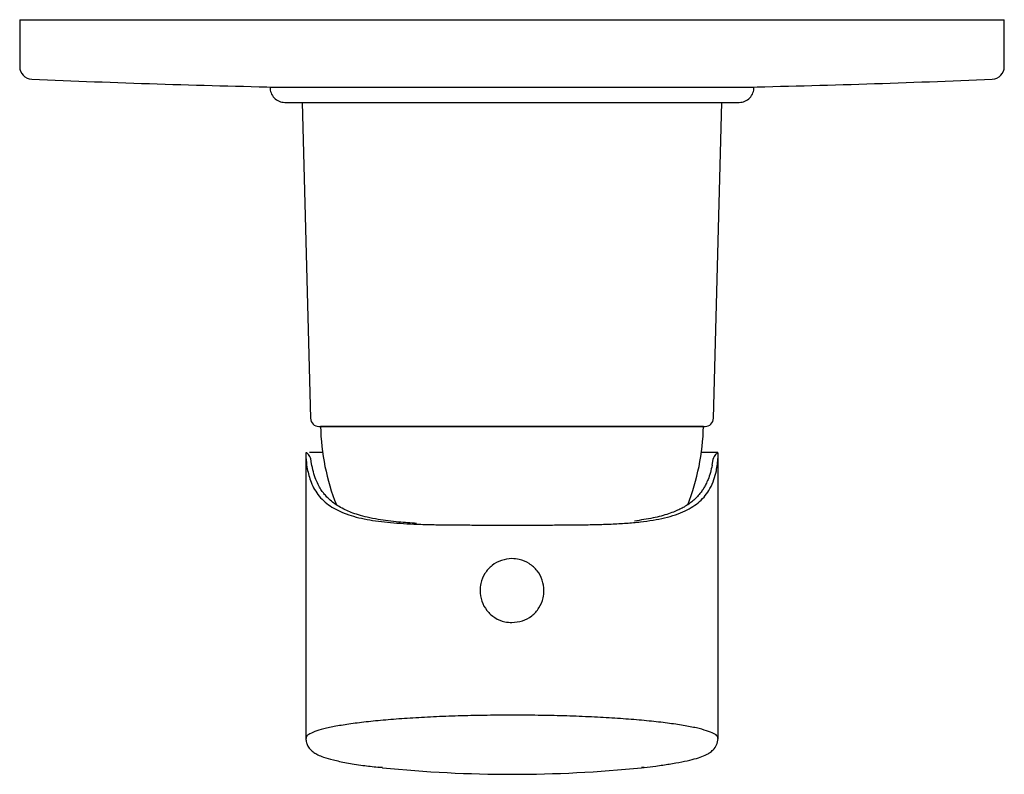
# Model space of a CAD drawing. Header units: millimetres. Extents: x 4070.662 to 4070.779, y 1936.032 to 1936.122.
import ezdxf

# ---------------------------------------------------------------- set-up
doc = ezdxf.new("R2010")
doc.units = ezdxf.units.MM
doc.layers.add('SANINDUSA', color=3, linetype='Continuous')

msp = doc.modelspace()

# ---------------------------------------------------------------- linework, layer by layer
at = {"layer": 'SANINDUSA'}
for p, q in [((4070.662195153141, 1936.122022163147), (4070.662195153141, 1936.116457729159)), ((4070.662195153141, 1936.122022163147), (4070.77919515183, 1936.122022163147)), ((4070.77919515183, 1936.116457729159), (4070.77919515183, 1936.122022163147)), ((4070.691945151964, 1936.114004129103), (4070.749445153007, 1936.114004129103)), ((4070.693695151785, 1936.112204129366), (4070.747695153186, 1936.112204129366)), ((4070.695773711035, 1936.112204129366), (4070.69675636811, 1936.074677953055)), ((4070.744633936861, 1936.074677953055), (4070.745616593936, 1936.112204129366)), ((4070.743445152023, 1936.073704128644), (4070.697945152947, 1936.073704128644)), ((4070.696871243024, 1936.069257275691), (4070.696774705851, 1936.069848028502)), ((4070.696918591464, 1936.069062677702), (4070.696871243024, 1936.069257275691)), ((4070.744480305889, 1936.069110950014), (4070.744598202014, 1936.069765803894)), ((4070.744598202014, 1936.069765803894), (4070.74461643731, 1936.069848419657)), ((4070.704759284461, 1936.033233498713), (4070.705259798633, 1936.033173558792)), ((4070.705304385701, 1936.033175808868), (4070.704788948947, 1936.03323089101)), ((4070.736395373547, 1936.033204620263), (4070.736092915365, 1936.033175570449)), ((4070.736139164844, 1936.033174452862), (4070.736418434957, 1936.033207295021))]:
    msp.add_line(p, q, dxfattribs=at)
for centre, radius, start, end in [((4070.663695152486, 1936.116457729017), 0.001500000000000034, 180, 267.5164342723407), ((4070.777695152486, 1936.116457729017), 0.001500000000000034, 272.4835657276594, 0), ((4070.720695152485, 1937.430622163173), 1.3169, 267.5164342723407, 268.8143204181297), ((4070.720695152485, 1937.430622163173), 1.3169, 271.1856795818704, 272.4835657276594), ((4070.693695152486, 1936.1139548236), 0.001750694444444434, 178.3861410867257, 270), ((4070.747695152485, 1936.1139548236), 0.001750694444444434, 270, 1.613858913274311), ((4070.697756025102, 1936.074704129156), 0.001000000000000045, 181.4999999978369, 270), ((4070.74363427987, 1936.074704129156), 0.001000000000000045, 270, 358.5000000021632), ((4070.725068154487, 1936.074310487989), 0.02712977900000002, 181.2806847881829, 201.4778935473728), ((4070.716322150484, 1936.074310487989), 0.02712977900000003, 338.5456379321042, 358.719315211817), ((4070.720695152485, 1936.183445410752), 0.1510624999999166, 264.1520408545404, 275.8504819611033)]:
    msp.add_arc(centre, radius, start, end, dxfattribs=at)
for points, knots in [([(4070.697782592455, 1936.073704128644), (4070.697775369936, 1936.073704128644), (4070.69774772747, 1936.073704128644), (4070.697963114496, 1936.073704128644), (4070.698491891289, 1936.073704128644), (4070.699429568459, 1936.073704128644), (4070.700667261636, 1936.073704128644), (4070.702206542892, 1936.073704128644), (4070.704063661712, 1936.073704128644), (4070.706070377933, 1936.073704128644), (4070.708119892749, 1936.073704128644), (4070.710138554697, 1936.073704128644), (4070.712280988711, 1936.073704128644), (4070.714528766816, 1936.073704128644), (4070.716841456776, 1936.073704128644), (4070.719179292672, 1936.073704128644), (4070.721516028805, 1936.073704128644), (4070.724042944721, 1936.073704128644), (4070.726716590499, 1936.073704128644), (4070.729449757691, 1936.073704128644), (4070.731995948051, 1936.073704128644), (4070.734372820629, 1936.073704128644), (4070.736584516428, 1936.073704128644), (4070.738433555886, 1936.073704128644), (4070.739927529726, 1936.073704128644), (4070.741105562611, 1936.073704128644), (4070.742079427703, 1936.073704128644), (4070.742833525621, 1936.073704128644), (4070.743344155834, 1936.073704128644), (4070.74361121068, 1936.073704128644), (4070.743608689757, 1936.073704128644), (4070.743607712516, 1936.073704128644)], [0, 0, 0, 0, 0.01137504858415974, 0.0435352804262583, 0.08468078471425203, 0.1246993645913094, 0.163510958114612, 0.2023291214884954, 0.2423476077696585, 0.2834866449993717, 0.3156541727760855, 0.3478144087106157, 0.3806664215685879, 0.4135109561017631, 0.4463629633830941, 0.4792075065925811, 0.5113750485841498, 0.5435352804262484, 0.5846807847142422, 0.6246993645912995, 0.6635109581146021, 0.7023291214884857, 0.7423476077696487, 0.7834866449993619, 0.8156541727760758, 0.8478144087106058, 0.8806664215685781, 0.9135109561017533, 0.9463629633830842, 0.979207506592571, 1, 1, 1, 1]), ([(4070.696235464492, 1936.070608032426), (4070.696213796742, 1936.07056079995), (4070.696181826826, 1936.070491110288), (4070.696205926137, 1936.070136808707), (4070.696213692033, 1936.070022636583)], [0, 0, 0, 0, 0.6777544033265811, 1, 1, 1, 1]), ([(4070.696195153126, 1936.070371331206), (4070.696195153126, 1936.066823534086), (4070.696195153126, 1936.059386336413), (4070.696195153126, 1936.048139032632), (4070.696195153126, 1936.040453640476), (4070.696195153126, 1936.036650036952)], [0, 0, 0, 0, 0.3154085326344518, 0.6611865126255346, 1, 1, 1, 1]), ([(4070.69623546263, 1936.070608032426), (4070.696247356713, 1936.070598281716), (4070.696265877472, 1936.070583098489), (4070.696382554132, 1936.070502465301), (4070.69645347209, 1936.070441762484), (4070.696490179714, 1936.070405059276), (4070.696508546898, 1936.070386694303)], [0, 0, 0, 0, 0.472061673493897, 0.7350663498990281, 0.8674366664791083, 1, 1, 1, 1]), ([(4070.696774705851, 1936.069848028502), (4070.696751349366, 1936.069946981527), (4070.696704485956, 1936.070145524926), (4070.696573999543, 1936.070306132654), (4070.696508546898, 1936.070386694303)], [0, 0, 0, 0, 0.4983949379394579, 1, 1, 1, 1]), ([(4070.698260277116, 1936.070608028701), (4070.698226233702, 1936.070608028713), (4070.697897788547, 1936.070608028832), (4070.697420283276, 1936.070608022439), (4070.696906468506, 1936.070608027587), (4070.696715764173, 1936.070608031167), (4070.696648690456, 1936.070608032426)], [0, 0, 0, 0, 0.04278002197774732, 0.4127344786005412, 0.793449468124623, 1, 1, 1, 1]), ([(4070.745154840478, 1936.070608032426), (4070.745100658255, 1936.070608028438), (4070.744992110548, 1936.070608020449), (4070.744624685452, 1936.070608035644), (4070.744092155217, 1936.070608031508), (4070.7435875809, 1936.070608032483), (4070.743208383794, 1936.070608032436), (4070.743121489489, 1936.070608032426)], [0, 0, 0, 0, 0.2301361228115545, 0.4610506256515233, 0.6919651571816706, 0.9294127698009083, 1, 1, 1, 1]), ([(4070.744882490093, 1936.070387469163), (4070.74481697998, 1936.070306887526), (4070.744686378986, 1936.070146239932), (4070.744639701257, 1936.069947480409), (4070.74461643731, 1936.069848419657)], [0, 0, 0, 0, 0.5016050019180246, 1, 1, 1, 1]), ([(4070.744882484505, 1936.070387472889), (4070.744930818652, 1936.070431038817), (4070.745077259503, 1936.07056303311), (4070.745123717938, 1936.070589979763), (4070.745154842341, 1936.070608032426)], [0, 0, 0, 0, 0.3300591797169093, 1, 1, 1, 1]), ([(4070.745176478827, 1936.070020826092), (4070.745189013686, 1936.070240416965), (4070.745207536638, 1936.07056490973), (4070.745167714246, 1936.070597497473), (4070.745154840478, 1936.070608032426)], [0, 0, 0, 0, 0.67672039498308, 1, 1, 1, 1]), ([(4070.696213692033, 1936.070022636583), (4070.696243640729, 1936.069632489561), (4070.696318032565, 1936.068663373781), (4070.69657724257, 1936.067806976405), (4070.696732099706, 1936.06729534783)], [0, 0, 0, 0, 0.4025804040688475, 1, 1, 1, 1]), ([(4070.744690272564, 1936.067385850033), (4070.744796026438, 1936.067729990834), (4070.745048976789, 1936.068553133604), (4070.745129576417, 1936.069480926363), (4070.745176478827, 1936.070020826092)], [0, 0, 0, 0, 0.4180815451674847, 1, 1, 1, 1]), ([(4070.745195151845, 1936.036650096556), (4070.745195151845, 1936.040453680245), (4070.745195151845, 1936.048139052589), (4070.745195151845, 1936.059374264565), (4070.745195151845, 1936.066799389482), (4070.745195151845, 1936.070335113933)], [0, 0, 0, 0, 0.3391763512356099, 0.6853264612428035, 1, 1, 1, 1]), ([(4070.709361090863, 1936.062193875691), (4070.708645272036, 1936.062237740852), (4070.707015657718, 1936.062337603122), (4070.705090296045, 1936.062591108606), (4070.703528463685, 1936.062901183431), (4070.702469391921, 1936.063183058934), (4070.701603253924, 1936.063477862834), (4070.700836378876, 1936.063802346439), (4070.700139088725, 1936.064170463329), (4070.699508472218, 1936.064590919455), (4070.699007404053, 1936.06500965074), (4070.698661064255, 1936.065360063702), (4070.698390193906, 1936.065673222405), (4070.698123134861, 1936.066022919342), (4070.697802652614, 1936.066522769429), (4070.697459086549, 1936.067209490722), (4070.697141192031, 1936.068051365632), (4070.69699223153, 1936.068728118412), (4070.696918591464, 1936.069062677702)], [0, 0, 0, 0, 0.0981097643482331, 0.2233541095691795, 0.2954693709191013, 0.3597738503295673, 0.4166800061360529, 0.468022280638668, 0.528501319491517, 0.5877154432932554, 0.6423362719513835, 0.6850976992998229, 0.7094835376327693, 0.7458297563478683, 0.7942979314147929, 0.8552388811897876, 0.9284359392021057, 0.9999999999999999, 0.9999999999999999, 0.9999999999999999, 0.9999999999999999]), ([(4070.744480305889, 1936.069110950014), (4070.744414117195, 1936.068809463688), (4070.744282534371, 1936.06821011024), (4070.744019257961, 1936.067465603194), (4070.743755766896, 1936.066874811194), (4070.743522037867, 1936.066448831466), (4070.743286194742, 1936.066076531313), (4070.743007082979, 1936.065696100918), (4070.742634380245, 1936.065271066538), (4070.742193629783, 1936.06486010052), (4070.741691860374, 1936.064475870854), (4070.741185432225, 1936.064154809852), (4070.740642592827, 1936.063864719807), (4070.740037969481, 1936.063590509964), (4070.73929769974, 1936.063313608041), (4070.738429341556, 1936.063053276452), (4070.73712762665, 1936.062739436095), (4070.736008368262, 1936.062577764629), (4070.735254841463, 1936.062468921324)], [0, 0, 0, 0, 0.07619183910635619, 0.1514690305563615, 0.2113012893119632, 0.2556007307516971, 0.2893699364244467, 0.3369781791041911, 0.3915202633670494, 0.4527712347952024, 0.509507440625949, 0.5681643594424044, 0.6145378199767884, 0.6675010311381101, 0.7280636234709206, 0.79405516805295, 0.8613502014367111, 1, 1, 1, 1]), ([(4070.696732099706, 1936.06729534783), (4070.696855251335, 1936.066993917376), (4070.697101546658, 1936.066391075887), (4070.697626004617, 1936.065591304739), (4070.698276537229, 1936.064873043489), (4070.699061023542, 1936.06425145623), (4070.699967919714, 1936.063727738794), (4070.700999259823, 1936.063289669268), (4070.702164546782, 1936.062930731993), (4070.703852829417, 1936.062557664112), (4070.70574571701, 1936.06231468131), (4070.707796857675, 1936.062164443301), (4070.709451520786, 1936.062087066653), (4070.711194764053, 1936.062038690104), (4070.713033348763, 1936.062011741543), (4070.714938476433, 1936.061999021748), (4070.717489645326, 1936.061993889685), (4070.719425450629, 1936.061994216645), (4070.720695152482, 1936.061994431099)], [0, 0, 0, 0, 0.05431499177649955, 0.1086264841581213, 0.1644782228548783, 0.2203281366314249, 0.2746699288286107, 0.329012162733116, 0.3849867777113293, 0.4409634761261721, 0.5481244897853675, 0.603132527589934, 0.658142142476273, 0.7150199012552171, 0.7718985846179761, 0.8302936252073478, 0.8886889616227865, 1, 1, 1, 1]), ([(4070.720695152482, 1936.061994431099), (4070.721371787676, 1936.061994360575), (4070.72272505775, 1936.061994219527), (4070.724760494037, 1936.061995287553), (4070.726786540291, 1936.062000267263), (4070.728769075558, 1936.062015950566), (4070.730675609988, 1936.062048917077), (4070.732513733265, 1936.062108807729), (4070.734284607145, 1936.062207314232), (4070.73594516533, 1936.062355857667), (4070.737469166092, 1936.06256321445), (4070.738868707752, 1936.06283949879), (4070.740152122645, 1936.063203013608), (4070.741271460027, 1936.063651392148), (4070.742218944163, 1936.064179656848), (4070.743017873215, 1936.064785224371), (4070.743689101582, 1936.065495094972), (4070.744273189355, 1936.066345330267), (4070.744544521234, 1936.067022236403), (4070.744690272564, 1936.067385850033)], [0, 0, 0, 0, 0.05905796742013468, 0.1181159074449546, 0.1788764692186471, 0.2396366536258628, 0.298700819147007, 0.3577638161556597, 0.4186043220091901, 0.4794422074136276, 0.5373406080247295, 0.595236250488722, 0.6550492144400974, 0.7148600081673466, 0.7691067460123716, 0.8233539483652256, 0.8792416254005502, 0.9351322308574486, 1, 1, 1, 1]), ([(4070.720695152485, 1936.058004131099), (4070.720269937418, 1936.057962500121), (4070.719419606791, 1936.057879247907), (4070.718286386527, 1936.057230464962), (4070.717419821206, 1936.056272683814), (4070.716975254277, 1936.055200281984), (4070.716847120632, 1936.05406502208), (4070.717039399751, 1936.05292866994), (4070.717662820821, 1936.051795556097), (4070.718627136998, 1936.050933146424), (4070.719698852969, 1936.050470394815), (4070.720411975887, 1936.050422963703), (4070.720695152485, 1936.050404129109)], [0, 0, 0, 0, 0.1066198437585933, 0.2132147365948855, 0.3204432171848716, 0.4279080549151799, 0.4995018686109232, 0.6062195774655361, 0.712893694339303, 0.8206465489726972, 0.9287798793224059, 1, 1, 1, 1]), ([(4070.720695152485, 1936.050404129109), (4070.721117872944, 1936.050445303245), (4070.721963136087, 1936.050527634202), (4070.723090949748, 1936.051168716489), (4070.723959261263, 1936.052118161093), (4070.724412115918, 1936.053192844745), (4070.724543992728, 1936.054333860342), (4070.724352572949, 1936.055473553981), (4070.723733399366, 1936.056604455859), (4070.722775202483, 1936.05746655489), (4070.721703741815, 1936.057935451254), (4070.72098563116, 1936.057984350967), (4070.720695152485, 1936.058004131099)], [0, 0, 0, 0, 0.1059918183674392, 0.2119390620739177, 0.3190643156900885, 0.4273013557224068, 0.5004999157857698, 0.6065827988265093, 0.7126407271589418, 0.819412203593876, 0.926951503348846, 1, 1, 1, 1]), ([(4070.718121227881, 1936.039392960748), (4070.717091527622, 1936.039376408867), (4070.715039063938, 1936.039343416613), (4070.712068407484, 1936.039239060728), (4070.709233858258, 1936.039096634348), (4070.706585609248, 1936.038914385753), (4070.704160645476, 1936.038695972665), (4070.702000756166, 1936.038444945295), (4070.70014008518, 1936.038165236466), (4070.698607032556, 1936.0378608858), (4070.697423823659, 1936.03753747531), (4070.696630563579, 1936.037199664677), (4070.69622124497, 1936.036901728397), (4070.696237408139, 1936.036717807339), (4070.696243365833, 1936.0366500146)], [0, 0, 0, 0, 0.08685514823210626, 0.1731251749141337, 0.2591742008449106, 0.3459131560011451, 0.4319578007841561, 0.5182403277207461, 0.6048485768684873, 0.6908212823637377, 0.7774381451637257, 0.8637133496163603, 0.9497651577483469, 1, 1, 1, 1]), ([(4070.720695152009, 1936.039408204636), (4070.720264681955, 1936.039407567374), (4070.71940492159, 1936.039406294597), (4070.71854873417, 1936.039397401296), (4070.718121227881, 1936.039392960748)], [0, 0, 0, 0, 0.5006860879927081, 1, 1, 1, 1]), ([(4070.745147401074, 1936.036646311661), (4070.745159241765, 1936.03669589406), (4070.745198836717, 1936.036861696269), (4070.744853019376, 1936.037143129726), (4070.74412625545, 1936.037482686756), (4070.743000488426, 1936.037809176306), (4070.741525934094, 1936.038116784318), (4070.739716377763, 1936.038400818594), (4070.737601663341, 1936.038657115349), (4070.735218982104, 1936.038881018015), (4070.732602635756, 1936.039069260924), (4070.729796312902, 1936.039219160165), (4070.726845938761, 1936.039327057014), (4070.723793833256, 1936.039395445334), (4070.721729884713, 1936.039403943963), (4070.720695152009, 1936.039408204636)], [0, 0, 0, 0, 0.03426304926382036, 0.1145747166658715, 0.1954135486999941, 0.2755834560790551, 0.3561806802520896, 0.436779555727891, 0.5169478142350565, 0.5977839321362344, 0.678093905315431, 0.7584027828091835, 0.839237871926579, 0.9194040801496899, 1, 1, 1, 1]), ([(4070.696195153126, 1936.036649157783), (4070.69621015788, 1936.036474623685), (4070.696238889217, 1936.036140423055), (4070.696463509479, 1936.035656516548), (4070.696788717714, 1936.035258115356), (4070.697177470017, 1936.034952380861), (4070.697661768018, 1936.034678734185), (4070.698377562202, 1936.034388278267), (4070.699420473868, 1936.034086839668), (4070.701000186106, 1936.033750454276), (4070.702770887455, 1936.033458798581), (4070.704150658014, 1936.033302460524), (4070.704759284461, 1936.033233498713)], [0, 0, 0, 0, 0.05294789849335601, 0.1013854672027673, 0.1653551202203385, 0.2337502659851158, 0.3168589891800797, 0.4154921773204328, 0.5649763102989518, 0.7181896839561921, 0.8756914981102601, 1, 1, 1, 1]), ([(4070.736418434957, 1936.033207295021), (4070.736881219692, 1936.033259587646), (4070.737961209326, 1936.03338162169), (4070.739465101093, 1936.033606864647), (4070.740889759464, 1936.033850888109), (4070.742105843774, 1936.034122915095), (4070.743086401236, 1936.034416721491), (4070.743713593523, 1936.034674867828), (4070.744187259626, 1936.034937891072), (4070.744647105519, 1936.035299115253), (4070.745089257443, 1936.035875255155), (4070.745158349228, 1936.036380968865), (4070.745195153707, 1936.036650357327)], [0, 0, 0, 0, 0.08928787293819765, 0.2083689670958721, 0.3380387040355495, 0.4655763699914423, 0.5854988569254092, 0.6978499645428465, 0.7554949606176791, 0.8247188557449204, 0.9066295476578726, 1, 1, 1, 1])]:
    msp.add_open_spline(points, degree=3, knots=knots, dxfattribs=at)

doc.saveas('drawing.dxf')
